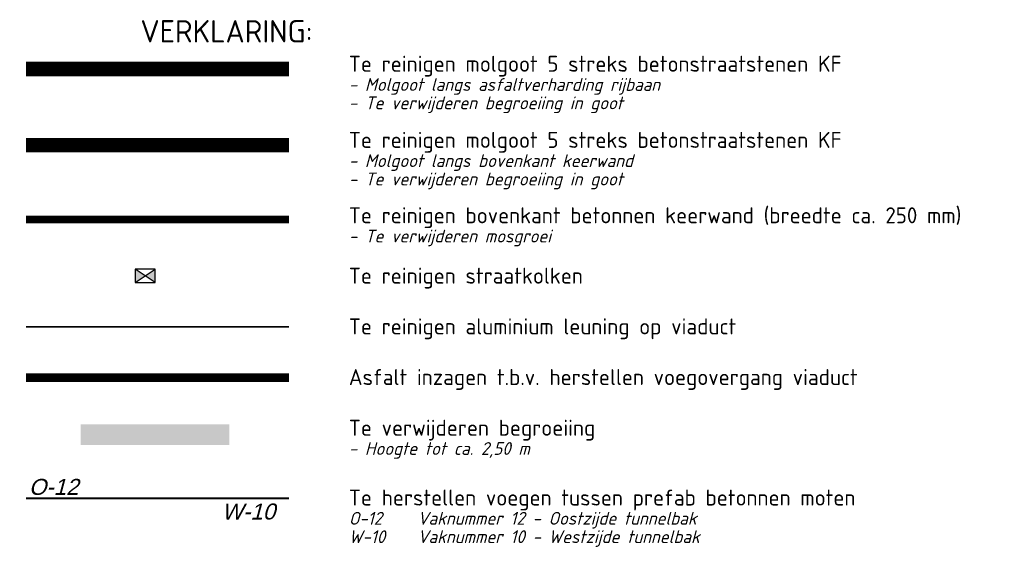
# Model space of a CAD drawing. Header units: metres. Extents: x 182509 to 183878, y 386458 to 386776.
# Tile 6 of 6: x 183839 to 183878, y 386458 to 386478. Entities that reach past the tile are written whole.
import ezdxf

# ---------------------------------------------------------------- set-up
doc = ezdxf.new("R2010")
doc.units = ezdxf.units.M
doc.linetypes.add('DASHED', pattern=[19.05, 12.7, -6.35])
doc.linetypes.add('DASHED2', pattern=[0.375, 0.25, -0.125])
for name, color, linetype, lineweight in [('B-WE-RI-HWA_GOOT_MOLGOOT-KEERMUUR-G', 174, 'DASHED', 18), ('B-WE-RI-HWA_GOOT_MOLGOOT-RIJBAAN-G', 250, 'DASHED', 18), ('B-WE-RI-HWA_PUTNUMMER-T35', 7, 'Continuous', 35), ('B-WE-VH-KANTVERHARDING-G', 5, 'Continuous', 18), ('N-WE-AM-DETAIL2-GD1', 7, 'DASHED', 40), ('N-WE-BV-LEUNING-G', 210, 'BV-LEUNING-SO', 35), ('N-WE-RI-HWA_KOLK_STRAATKOLK-S-250', 150, 'Continuous', 25), ('N-WE-WE-VOEG KUNSTWERK', 197, 'DASHED2', 25), ('V-WE-GR-BEPLANTING- HOOGTE 2', 125, 'Continuous', 25), ('X-XX-AL-T25', 7, 'Continuous', 25)]:
    doc.layers.add(name, color=color, linetype=linetype, lineweight=lineweight)
doc.styles.add('ARIAL', font='arial.ttf')
doc.styles.add('NLCS-ISO-M500-T25', font='NLCS-ISO.ttf', dxfattribs={"height": 1.25})
doc.styles.add('NLCS-ISO-M500-T35', font='NLCS-ISO.ttf', dxfattribs={"height": 1.75})
doc.linetypes.add('BV-LEUNING-SO', pattern='A,1,[69,NLCS.SHX,S=0.2,R=0,X=0,Y=0],1', length=2)

# ---------------------------------------------------------------- blocks, each defined once
blk = doc.blocks.new('SRI-KOLK_STRAAT-SO')
h = blk.add_hatch(color=256)
h.dxf.hatch_style = 1
h.paths.add_polyline_path([(-1.125, 1.5), (-1.125, 0), (0, 0.75)])
h.paths.add_polyline_path([(1.125, 1.5), (0, 0.75), (1.125, 0)])
for p, q in [((-1.125, 0), (1.125, 1.5)), ((1.125, 0), (-1.125, 1.5))]:
    blk.add_line(p, q)
blk.add_lwpolyline([(-1.125, 0), (1.125, 0), (1.125, 1.5), (-1.125, 1.5)], close=True)

msp = doc.modelspace()

# ---------------------------------------------------------------- hatches: boundary and pattern name
at = {"layer": 'V-WE-GR-BEPLANTING- HOOGTE 2'}
h = msp.add_hatch(color=256, dxfattribs=at)
h.dxf.hatch_style = 1
h.paths.add_polyline_path([(183841.376, 386462.443), (183847.187, 386462.443), (183847.187, 386461.643), (183841.376, 386461.643)])

# ---------------------------------------------------------------- linework, layer by layer
at = {"layer": 'B-WE-RI-HWA_GOOT_MOLGOOT-KEERMUUR-G', "const_width": 0.5, "flags": 128}
msp.add_lwpolyline([(183839.236, 386473.365), (183849.524, 386473.365)], dxfattribs=at)
at = {"layer": 'B-WE-RI-HWA_GOOT_MOLGOOT-RIJBAAN-G', "const_width": 0.5, "flags": 128}
msp.add_lwpolyline([(183839.236, 386476.342), (183849.524, 386476.342)], dxfattribs=at)
at = {"layer": 'B-WE-VH-KANTVERHARDING-G'}
for p, q in [((183839.236, 386476.607), (183849.524, 386476.607)), ((183839.236, 386476.077), (183849.524, 386476.077)), ((183839.236, 386473.63), (183849.524, 386473.63)), ((183839.236, 386473.1), (183849.524, 386473.1))]:
    msp.add_line(p, q, dxfattribs=at)
at = {"layer": 'B-WE-VH-KANTVERHARDING-G', "const_width": 0.3, "flags": 128}
msp.add_lwpolyline([(183839.236, 386470.451), (183849.524, 386470.451)], dxfattribs=at)
at = {"layer": 'B-WE-VH-KANTVERHARDING-G', "flags": 128}
for points in [[(183839.236, 386464.425), (183849.524, 386464.425)], [(183839.236, 386464.125), (183849.524, 386464.125)]]:
    msp.add_lwpolyline(points, dxfattribs=at)
at = {"layer": 'N-WE-AM-DETAIL2-GD1', "flags": 128}
msp.add_lwpolyline([(183839.236, 386459.563), (183849.524, 386459.563)], dxfattribs=at)
at = {"layer": 'N-WE-BV-LEUNING-G', "ltscale": 10, "flags": 128}
msp.add_lwpolyline([(183839.236, 386466.257), (183849.524, 386466.257)], dxfattribs=at)
at = {"layer": 'N-WE-WE-VOEG KUNSTWERK', "ltscale": 15, "const_width": 0.3, "flags": 128}
msp.add_lwpolyline([(183839.236, 386464.275), (183849.524, 386464.275)], dxfattribs=at)

# ---------------------------------------------------------------- block references
at = {"layer": 'N-WE-RI-HWA_KOLK_STRAATKOLK-S-250', "xscale": 0.35, "yscale": 0.35, "zscale": 0.35}
msp.add_blockref('SRI-KOLK_STRAAT-SO', (183843.895, 386467.991), dxfattribs=at)

# ---------------------------------------------------------------- texts
at = {"layer": 'B-WE-RI-HWA_PUTNUMMER-T35', "style": 'NLCS-ISO-M500-T35'}
msp.add_text('VERKLARING:', height=0.875, dxfattribs=at).set_placement((183843.712, 386477.379))
at = {"layer": 'N-WE-AM-DETAIL2-GD1', "style": 'ARIAL', "oblique": 15}
for s, p in [('O-12', (183839.346, 386459.687)), ('W-10', (183846.9, 386458.724))]:
    msp.add_text(s, height=0.625, dxfattribs=at).set_placement(p)
at = {"layer": 'X-XX-AL-T25', "style": 'NLCS-ISO-M500-T25'}
for s, p in [('Te reinigen molgoot 5 streks betonstraatstenen KF', (183851.87, 386476.234)), ('Te reinigen molgoot 5 streks betonstraatstenen KF', (183851.87, 386473.256)), ('Te reinigen bovenkant betonnen keerwand (breedte ca. 250 mm)', (183851.87, 386470.307)), ('Te reinigen straatkolken', (183851.87, 386467.946)), ('Te reinigen aluminium leuning op viaduct', (183851.87, 386465.963)), ('Asfalt inzagen t.b.v. herstellen voegovergang viaduct', (183851.87, 386463.981)), ('Te verwijderen begroeiing', (183851.87, 386461.999)), ('Te herstellen voegen tussen prefab betonnen moten', (183851.87, 386459.269))]:
    msp.add_text(s, height=0.625, dxfattribs=at).set_placement(p)
at = {"layer": 'X-XX-AL-T25', "style": 'NLCS-ISO-M500-T25', "oblique": 15}
for s, p in [('- Molgoot langs asfaltverharding rijbaan', (183851.87, 386475.486)), ('- Te verwijderen begroeiing in goot', (183851.87, 386474.767)), ('- Molgoot langs bovenkant keerwand', (183851.87, 386472.508)), ('- Te verwijderen begroeiing in goot', (183851.87, 386471.789)), ('- Te verwijderen mosgroei', (183851.87, 386469.559)), ('- Hoogte tot ca. 2,50 m', (183851.87, 386461.251)), ('Vaknummer 12 - Oostzijde tunnelbak', (183854.558, 386458.521)), ('O-12', (183851.87, 386458.521)), ('W-10', (183851.87, 386457.802)), ('Vaknummer 10 - Westzijde tunnelbak', (183854.558, 386457.802))]:
    msp.add_text(s, height=0.5, dxfattribs=at).set_placement(p)

doc.saveas('drawing.dxf')
